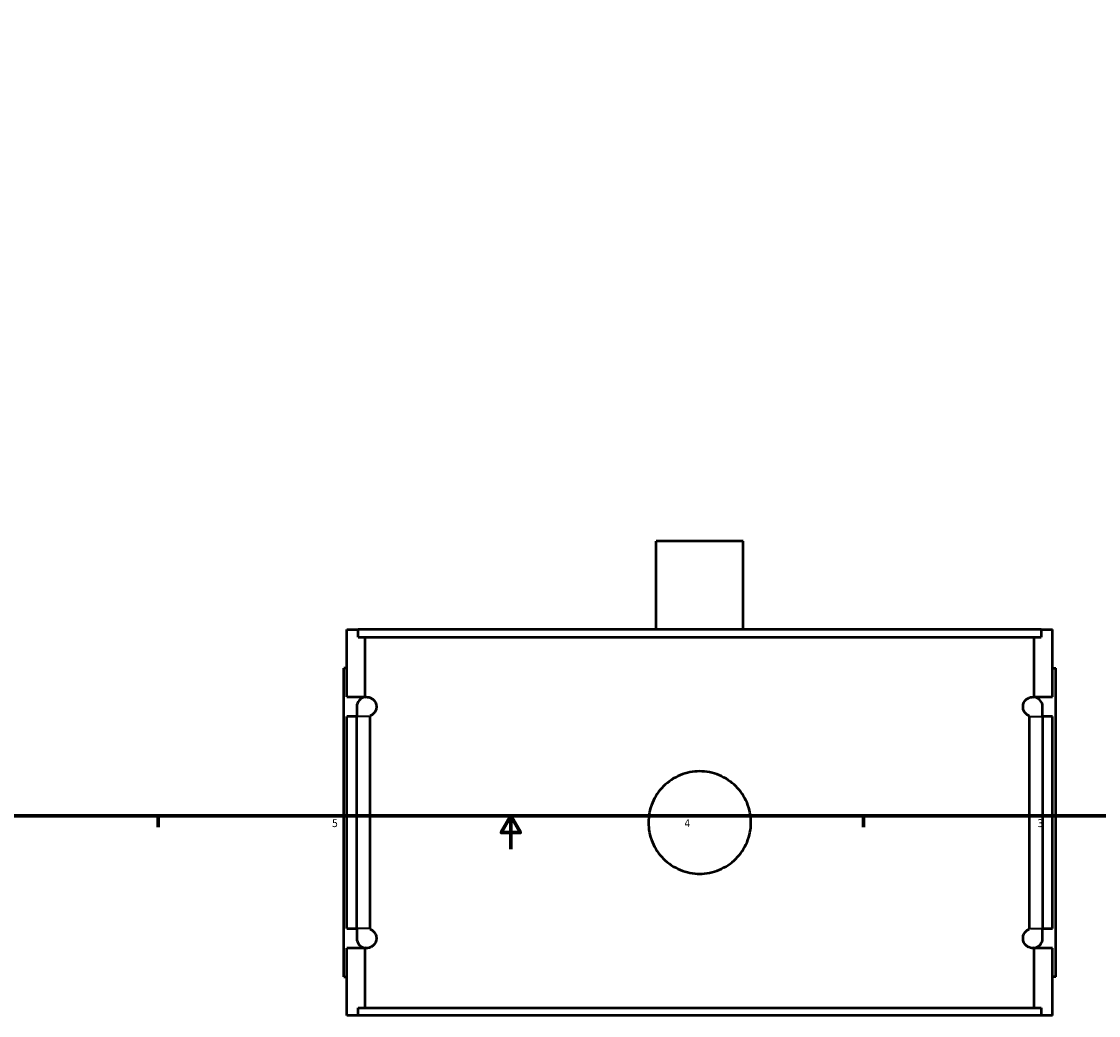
# Model space of a CAD drawing. Header units: inches. Extents: x -1.9 to 49.7, y -1.4 to 49.2.
# Tile 4 of 10: x 11.1 to 24.1, y -1.4 to 10.6. Entities that reach past the tile are written whole.
import ezdxf

# ---------------------------------------------------------------- set-up
doc = ezdxf.new("R2010")
doc.units = ezdxf.units.IN
doc.header["$MEASUREMENT"] = 0
for name, color, linetype, lineweight in [('Border (ANSI)', 7, 'Continuous', 70), ('Visible (ANSI)', 7, 'Continuous', 50), ('Visible Narrow (ANSI)', 7, 'Continuous', 35)]:
    doc.layers.add(name, color=color, linetype=linetype, lineweight=lineweight)
doc.styles.add('Note Text (ANSI)', font='tahoma.ttf')

# ---------------------------------------------------------------- blocks, each defined once
blk = doc.blocks.new('Borders Default Border')
at = {"layer": 'Border (ANSI)'}
for p, q in [((12.75, 1), (12.75, 0.866)), ((21.25, 1), (21.25, 0.866))]:
    blk.add_line(p, q, dxfattribs=at)
at = {"layer": 'Border (ANSI)', "flags": 128}
for points in [[(0.5, 1), (0.5, 21), (33.5, 21), (33.5, 1), (0.5, 1)], [(17, 0.6), (17, 1), (16.885, 0.8), (17.115, 0.8), (17, 1)]]:
    blk.add_lwpolyline(points, dxfattribs=at)
at = {"layer": 'Border (ANSI)', "color": 5, "true_color": 0x0000ff, "char_height": 0.0945, "attachment_point": 7, "style": 'Note Text (ANSI)'}
for s, insert in [('5', (14.847, 0.864)), ('4', (19.092, 0.866)), ('3', (23.346, 0.864))]:
    blk.add_mtext(s, dxfattribs=dict(at, insert=insert))

msp = doc.modelspace()

# ---------------------------------------------------------------- linework, layer by layer
at = {"layer": 'Visible (ANSI)'}
for p, q in [((19.7997, 4.3103), (18.7524, 4.3103)), ((18.7524, 3.2453), (18.7524, 4.3103)), ((19.7997, 3.2453), (19.7997, 4.3103)), ((15.026, 3.2453), (15.1602, 3.2453)), ((15.026, 2.4334), (15.026, 3.2453)), ((23.3919, 3.2453), (15.1602, 3.2453)), ((15.1602, 3.1523), (15.1602, 3.2453)), ((23.3919, 3.2453), (23.526, 3.2453)), ((23.3919, 3.2453), (23.3919, 3.1523)), ((23.526, 2.4334), (23.526, 3.2453)), ((15.1602, 3.1523), (23.3919, 3.1523)), ((15.2444, 2.4334), (15.2444, 3.1523)), ((23.3076, 2.4334), (23.3076, 3.1523)), ((15.026, 2.7803), (14.9867, 2.7803)), ((14.9867, -0.9397), (14.9867, 2.7803)), ((23.526, 2.7803), (23.5654, 2.7803)), ((23.5654, -0.9397), (23.5654, 2.7803)), ((15.026, 2.4334), (15.2444, 2.4334)), ((15.2444, 2.4321), (15.2444, 2.4334)), ((23.3076, 2.4321), (23.3076, 2.4334)), ((23.3076, 2.4334), (23.526, 2.4334)), ((15.1442, 2.3153), (15.1442, 2.1972)), ((23.4079, 2.1972), (23.4079, 2.3153)), ((15.026, -0.3566), (15.026, 2.1972)), ((15.1442, 2.1972), (15.026, 2.1972)), ((15.1442, -0.3566), (15.1442, 2.1972)), ((15.3004, 2.1972), (15.3004, -0.3566)), ((23.2517, -0.3566), (23.2517, 2.1972)), ((23.526, 2.1972), (23.4079, 2.1972)), ((23.4079, 2.1972), (23.4079, -0.3566)), ((23.526, -0.3566), (23.526, 2.1972)), ((15.026, -0.3566), (15.1442, -0.3566)), ((15.1442, -0.3566), (15.1442, -0.4747)), ((23.4079, -0.3566), (23.526, -0.3566)), ((23.4079, -0.4747), (23.4079, -0.3566)), ((15.026, -1.4047), (15.026, -0.5928)), ((15.2444, -0.5928), (15.026, -0.5928)), ((15.2444, -0.5928), (15.2444, -0.5914)), ((15.2444, -1.3117), (15.2444, -0.5928)), ((23.3076, -0.5928), (23.3076, -0.5914)), ((23.3076, -1.3117), (23.3076, -0.5928)), ((23.526, -0.5928), (23.3076, -0.5928)), ((23.526, -1.4047), (23.526, -0.5928)), ((14.9867, -0.9397), (15.026, -0.9397)), ((23.5654, -0.9397), (23.526, -0.9397)), ((15.1602, -1.4047), (15.026, -1.4047)), ((15.1602, -1.3117), (23.3919, -1.3117)), ((15.1602, -1.4047), (15.1602, -1.3117)), ((23.3919, -1.4047), (15.1602, -1.4047)), ((23.3919, -1.3117), (23.3919, -1.4047)), ((23.526, -1.4047), (23.3919, -1.4047))]:
    msp.add_line(p, q, dxfattribs=at)
for centre, start, end in [((15.2623, 2.3153), 98.67832, 180), ((23.2898, 2.3153), 0, 81.32168), ((15.2623, -0.4747), 180, 261.32168), ((23.2898, -0.4747), 278.67832, 0)]:
    msp.add_arc(centre, 0.1181, start, end, dxfattribs=at)
for points, knots in [([(15.2444, 2.4321), (15.2636, 2.435), (15.2857, 2.4337), (15.3177, 2.4201), (15.3282, 2.4143), (15.3441, 2.4008), (15.3494, 2.3955), (15.3597, 2.3826), (15.3647, 2.3751), (15.3719, 2.3597), (15.3747, 2.3524), (15.3779, 2.3397), (15.3788, 2.3351), (15.38, 2.3255), (15.3804, 2.3205), (15.3804, 2.3101), (15.38, 2.3051), (15.3788, 2.2955), (15.3779, 2.291), (15.3747, 2.2782), (15.3719, 2.271), (15.3647, 2.2555), (15.3597, 2.248), (15.3494, 2.2352), (15.3441, 2.2299), (15.3282, 2.2163), (15.3177, 2.2105), (15.3057, 2.2055), (15.303, 2.2044), (15.3003, 2.2035)], [0.9522026, 0.9522026, 0.9522026, 0.9522026, 1.5968797, 1.5968797, 1.857561, 1.857561, 1.9879016, 1.9879016, 2.1182423, 2.1182423, 2.1973812, 2.1973812, 2.2369507, 2.2369507, 2.2765201, 2.2765201, 2.3160896, 2.3160896, 2.355659, 2.355659, 2.434798, 2.434798, 2.5651386, 2.5651386, 2.6954793, 2.6954793, 2.9561606, 2.9561606, 3.0331008, 3.0331008, 3.0331008, 3.0331008]), ([(23.2517, 2.2035), (23.249, 2.2044), (23.2463, 2.2055), (23.2344, 2.2105), (23.2239, 2.2163), (23.208, 2.2299), (23.2027, 2.2352), (23.1924, 2.248), (23.1874, 2.2555), (23.1802, 2.271), (23.1773, 2.2782), (23.1742, 2.291), (23.1733, 2.2955), (23.1721, 2.3051), (23.1717, 2.3101), (23.1717, 2.3205), (23.1721, 2.3255), (23.1733, 2.3351), (23.1742, 2.3397), (23.1773, 2.3524), (23.1802, 2.3597), (23.1874, 2.3751), (23.1924, 2.3826), (23.2027, 2.3955), (23.208, 2.4008), (23.2239, 2.4143), (23.2344, 2.4201), (23.2664, 2.4337), (23.2885, 2.435), (23.3076, 2.4321)], [1.5195971, 1.5195971, 1.5195971, 1.5195971, 1.5966314, 1.5966314, 1.8572739, 1.8572739, 1.9875951, 1.9875951, 2.1179164, 2.1179164, 2.1970479, 2.1970479, 2.2366137, 2.2366137, 2.2761794, 2.2761794, 2.3157452, 2.3157452, 2.3553109, 2.3553109, 2.4344424, 2.4344424, 2.5647637, 2.5647637, 2.695085, 2.695085, 2.9557275, 2.9557275, 3.600489, 3.600489, 3.600489, 3.600489]), ([(19.8934, 0.9203), (19.8934, 0.8815), (19.8896, 0.8414), (19.874, 0.7616), (19.8621, 0.7219), (19.8305, 0.6459), (19.8109, 0.6095), (19.7656, 0.5421), (19.7399, 0.5112), (19.6852, 0.4564), (19.6543, 0.4307), (19.5869, 0.3854), (19.5505, 0.3658), (19.4744, 0.3343), (19.4348, 0.3224), (19.355, 0.3067), (19.3149, 0.303), (19.2372, 0.303), (19.1971, 0.3067), (19.1173, 0.3224), (19.0777, 0.3343), (19.0016, 0.3658), (18.9652, 0.3854), (18.8978, 0.4307), (18.8669, 0.4564), (18.8122, 0.5112), (18.7865, 0.5421), (18.7412, 0.6095), (18.7215, 0.6459), (18.69, 0.7219), (18.6781, 0.7616), (18.6624, 0.8414), (18.6587, 0.8815), (18.6587, 0.9591), (18.6624, 0.9993), (18.6781, 1.079), (18.69, 1.1187), (18.7215, 1.1947), (18.7412, 1.2312), (18.7865, 1.2985), (18.8122, 1.3295), (18.8669, 1.3842), (18.8978, 1.4099), (18.9652, 1.4552), (19.0016, 1.4748), (19.0777, 1.5063), (19.1173, 1.5183), (19.1971, 1.5339), (19.2372, 1.5376), (19.3149, 1.5376), (19.355, 1.5339), (19.4348, 1.5183), (19.4744, 1.5063), (19.5505, 1.4748), (19.5869, 1.4552), (19.6543, 1.4099), (19.6852, 1.3842), (19.7399, 1.3295), (19.7656, 1.2985), (19.8109, 1.2312), (19.8305, 1.1947), (19.8621, 1.1187), (19.874, 1.079), (19.8896, 0.9993), (19.8934, 0.9591), (19.8934, 0.9203)], [0, 0, 0, 0, 0.2958034, 0.2958034, 0.5916069, 0.5916069, 0.8874103, 0.8874103, 1.1832137, 1.1832137, 1.479012, 1.479012, 1.7748104, 1.7748104, 2.0706087, 2.0706087, 2.366407, 2.366407, 2.6622053, 2.6622053, 2.9580036, 2.9580036, 3.2538019, 3.2538019, 3.5496002, 3.5496002, 3.8454036, 3.8454036, 4.1412071, 4.1412071, 4.4370105, 4.4370105, 4.7328139, 4.7328139, 5.0286174, 5.0286174, 5.3244208, 5.3244208, 5.6202242, 5.6202242, 5.9160277, 5.9160277, 6.211826, 6.211826, 6.5076243, 6.5076243, 6.8034226, 6.8034226, 7.0992209, 7.0992209, 7.3950192, 7.3950192, 7.6908175, 7.6908175, 7.9866158, 7.9866158, 8.2824141, 8.2824141, 8.5782176, 8.5782176, 8.874021, 8.874021, 9.1698245, 9.1698245, 9.4656279, 9.4656279, 9.4656279, 9.4656279]), ([(15.3003, -0.3629), (15.303, -0.3638), (15.3057, -0.3648), (15.3177, -0.3699), (15.3282, -0.3757), (15.3441, -0.3892), (15.3494, -0.3945), (15.3597, -0.4074), (15.3647, -0.4149), (15.3719, -0.4303), (15.3747, -0.4376), (15.3779, -0.4503), (15.3788, -0.4549), (15.38, -0.4645), (15.3804, -0.4695), (15.3804, -0.4799), (15.38, -0.4849), (15.3788, -0.4945), (15.3779, -0.499), (15.3747, -0.5118), (15.3719, -0.519), (15.3647, -0.5345), (15.3597, -0.542), (15.3494, -0.5548), (15.3441, -0.5601), (15.3282, -0.5737), (15.3177, -0.5795), (15.2857, -0.5931), (15.2636, -0.5944), (15.2444, -0.5914)], [1.5199395, 1.5199395, 1.5199395, 1.5199395, 1.5968797, 1.5968797, 1.857561, 1.857561, 1.9879016, 1.9879016, 2.1182423, 2.1182423, 2.1973812, 2.1973812, 2.2369507, 2.2369507, 2.2765201, 2.2765201, 2.3160896, 2.3160896, 2.355659, 2.355659, 2.434798, 2.434798, 2.5651386, 2.5651386, 2.6954793, 2.6954793, 2.9561606, 2.9561606, 3.6008376, 3.6008376, 3.6008376, 3.6008376]), ([(23.3076, -0.5914), (23.2885, -0.5944), (23.2664, -0.5931), (23.2344, -0.5795), (23.2239, -0.5737), (23.208, -0.5601), (23.2027, -0.5548), (23.1924, -0.542), (23.1874, -0.5345), (23.1802, -0.519), (23.1773, -0.5118), (23.1742, -0.499), (23.1733, -0.4945), (23.1721, -0.4849), (23.1717, -0.4799), (23.1717, -0.4695), (23.1721, -0.4645), (23.1733, -0.4549), (23.1742, -0.4503), (23.1773, -0.4376), (23.1802, -0.4303), (23.1874, -0.4149), (23.1924, -0.4074), (23.2027, -0.3945), (23.208, -0.3892), (23.2239, -0.3757), (23.2344, -0.3699), (23.2463, -0.3648), (23.249, -0.3638), (23.2517, -0.3629)], [0.9518698, 0.9518698, 0.9518698, 0.9518698, 1.5966314, 1.5966314, 1.8572739, 1.8572739, 1.9875951, 1.9875951, 2.1179164, 2.1179164, 2.1970479, 2.1970479, 2.2366137, 2.2366137, 2.2761794, 2.2761794, 2.3157452, 2.3157452, 2.3553109, 2.3553109, 2.4344424, 2.4344424, 2.5647637, 2.5647637, 2.695085, 2.695085, 2.9557275, 2.9557275, 3.0327617, 3.0327617, 3.0327617, 3.0327617])]:
    msp.add_open_spline(points, degree=3, knots=knots, dxfattribs=at)
for points in [[(15.3003, 2.2035), (15.3003, 2.2014), (15.3004, 2.1993), (15.3004, 2.1972)], [(23.2517, 2.1972), (23.2517, 2.1993), (23.2517, 2.2014), (23.2517, 2.2035)], [(15.3004, -0.3566), (15.3004, -0.3587), (15.3003, -0.3608), (15.3003, -0.3629)], [(23.2517, -0.3629), (23.2517, -0.3608), (23.2517, -0.3587), (23.2517, -0.3566)]]:
    msp.add_open_spline(points, degree=3, dxfattribs=at)
at = {"layer": 'Visible Narrow (ANSI)'}
for p, q in [((15.2896, 2.1972), (15.1447, 2.1972)), ((23.2625, 2.1972), (23.4074, 2.1972)), ((15.2896, -0.3566), (15.1447, -0.3566)), ((23.2625, -0.3566), (23.4074, -0.3566))]:
    msp.add_line(p, q, dxfattribs=at)

# ---------------------------------------------------------------- block references
msp.add_blockref('Borders Default Border', (0, 0))

doc.saveas('drawing.dxf')
